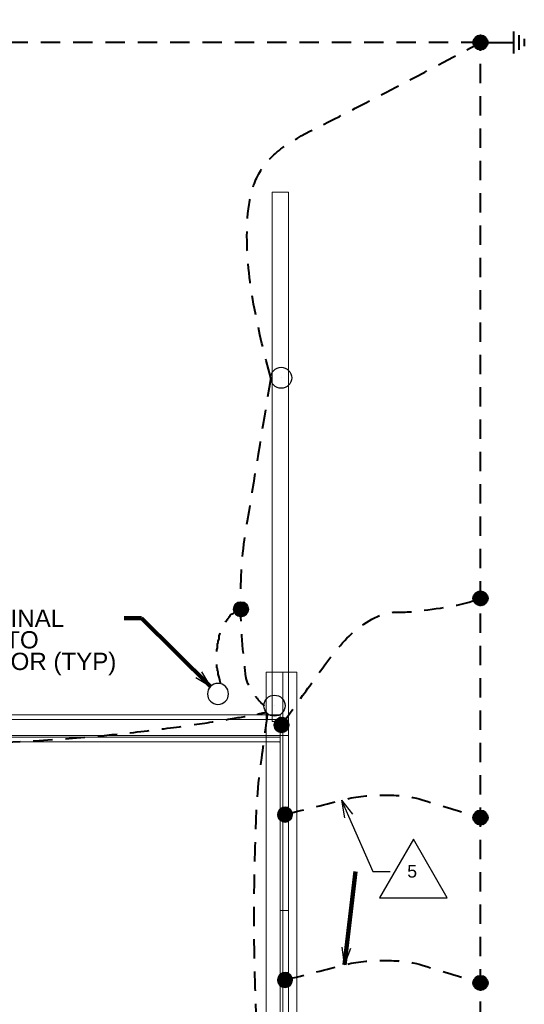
# Model space of a CAD drawing. Header units: inches. Extents: x -2066 to 3484, y -1008 to 3502.
# Tile 7 of 11: x 393 to 681, y 861 to 1422. Entities that reach past the tile are written whole.
import ezdxf

# ---------------------------------------------------------------- set-up
doc = ezdxf.new("R2010")
doc.units = ezdxf.units.IN
doc.header["$LTSCALE"] = 25
doc.header["$MEASUREMENT"] = 0
doc.linetypes.add('DGN Style 2', pattern=[0.737877, 0.442726, -0.295151])
for name, color, linetype, lineweight in [('E-DETL-TEXT', 3, 'Continuous', 0), ('E-GRND-CIRC', 4, 'Continuous', 40), ('Imports in Famil', 7, 'Continuous', 0), ('Level 23', 7, 'Continuous', 0), ('Level 44', 7, 'Continuous', 0), ('SC Text', 7, 'Continuous', 0), ('SE Terminal', 7, 'Continuous', 0), ('Struct Stick Sym', 7, 'Continuous', 0), ('Structural Stiff', 7, 'Continuous', 0)]:
    doc.layers.add(name, color=color, linetype=linetype, lineweight=lineweight)
doc.styles.add('Notes', font='arial.ttf', dxfattribs={"height": 0.098425})
doc.styles.add('Notes_0', font='arial.ttf')
doc.styles.add('Title Block - General', font='arial.ttf', dxfattribs={"height": 0.12})
doc.dimstyles.new('EAST', dxfattribs={"dimtxt": 9.8425, "dimasz": 9.8425, "dimexe": 4.92125, "dimexo": 4.92125, "dimgap": 4.92125, "dimtad": 1, "dimdec": 0, "dimzin": 11, "dimdsep": 46, "dimlunit": 3, "dimtxsty": 'Notes_0', "dimblk": 'TerminatorOpen_0.5', "dimcen": 0.09, "dimclrd": 1, "dimadec": 4, "dimazin": 3, "dimtfac": 1, "dimtdec": 0, "dimtofl": 0, "dimtmove": 0, "dimatfit": 1, "dimldrblk": 'TerminatorOpen_0.5', "dimfxl": 1, "dimfrac": 2, "dimtolj": 1, "dimtzin": 11, "dimlwd": 30, "dimarcsym": 0})

# ---------------------------------------------------------------- blocks, each defined once
blk = doc.blocks.new('GROUND_1')
at = {"layer": 'E-GRND-CIRC', "linetype": 'Continuous'}
for p, q in [((0, 0), (0, -0.37525)), ((0.124875, -0.37525), (-0.125125, -0.37525)), ((0.083375, -0.437625), (-0.0835, -0.437625)), ((0.041625, -0.500125), (-0.04175, -0.500125))]:
    blk.add_line(p, q, dxfattribs=at)
blk = doc.blocks.new('TerminatorOpen_0.5')
at = {"color": 0, "linetype": 'ByBlock', "lineweight": -2}
for q in [(-1, 0.25), (-1, 0), (-1, -0.25)]:
    blk.add_line((0, 0), q, dxfattribs=at)
blk = doc.blocks.new('FACE_1')
at = {"layer": 'Imports in Famil', "color": 6, "linetype": 'Continuous', "lineweight": 0}
blk.add_3dface([(-61.1875, -157.196875, -7.125), (-61.1875, -157.196875, -16), (-61.1875, 168.803125, -16), (-61.1875, 168.803125, -7.125)], dxfattribs=at)

msp = doc.modelspace()

# ---------------------------------------------------------------- linework, layer by layer
at = {"layer": 'E-GRND-CIRC', "linetype": 'Continuous'}
for p, q in [((652.2, 1409.19, 109.42), (656.38, 1413.36, 109.42)), ((652.21, 1409.55, 109.42), (656.01, 1413.35, 109.42)), ((652.22, 1408.85, 109.42), (656.71, 1413.34, 109.42)), ((652.26, 1409.95, 109.42), (655.61, 1413.31, 109.42)), ((652.26, 1408.54, 109.42), (657.02, 1413.3, 109.42)), ((652.33, 1408.25, 109.42), (657.31, 1413.24, 109.42)), ((652.36, 1410.41, 109.42), (655.15, 1413.2, 109.42)), ((652.41, 1407.98, 109.42), (657.59, 1413.16, 109.42)), ((652.5, 1407.72, 109.42), (657.84, 1413.06, 109.42)), ((652.57, 1410.97, 109.42), (654.59, 1412.99, 109.42)), ((652.61, 1407.48, 109.42), (658.09, 1412.95, 109.42)), ((652.73, 1407.24, 109.42), (658.32, 1412.83, 109.42)), ((652.87, 1407.02, 109.42), (658.54, 1412.7, 109.42)), ((653.01, 1406.82, 109.42), (658.75, 1412.55, 109.42)), ((653.17, 1406.62, 109.42), (658.94, 1412.39, 109.42)), ((653.24, 1411.99, 109.42), (653.57, 1412.32, 109.42)), ((653.34, 1406.43, 109.42), (659.13, 1412.23, 109.42)), ((653.52, 1406.26, 109.42), (659.31, 1412.05, 109.42)), ((653.7, 1406.09, 109.42), (659.47, 1411.86, 109.42)), ((653.9, 1405.94, 109.42), (659.62, 1411.66, 109.42)), ((654.12, 1405.8, 109.42), (659.77, 1411.45, 109.42)), ((654.34, 1405.67, 109.42), (659.9, 1411.23, 109.42)), ((654.57, 1405.55, 109.42), (660.02, 1410.99, 109.42)), ((654.82, 1405.44, 109.42), (660.12, 1410.74, 109.42)), ((655.08, 1405.35, 109.42), (660.21, 1410.48, 109.42)), ((655.36, 1405.28, 109.42), (660.29, 1410.2, 109.42)), ((655.66, 1405.22, 109.42), (660.35, 1409.91, 109.42)), ((655.97, 1405.18, 109.42), (660.38, 1409.59, 109.42)), ((656.31, 1405.17, 109.42), (660.4, 1409.25, 109.42)), ((656.69, 1405.19, 109.42), (660.38, 1408.88, 109.42)), ((657.1, 1405.25, 109.42), (660.32, 1408.46, 109.42)), ((657.58, 1405.37, 109.42), (660.19, 1407.98, 109.42)), ((658.19, 1405.63, 109.42), (659.93, 1407.37, 109.42)), ((652.2, 1092.05, 109.42), (656.38, 1096.22, 109.42)), ((652.21, 1092.41, 109.42), (656.01, 1096.21, 109.42)), ((652.22, 1091.71, 109.42), (656.71, 1096.2, 109.42)), ((652.26, 1092.81, 109.42), (655.61, 1096.17, 109.42)), ((652.26, 1091.4, 109.42), (657.02, 1096.16, 109.42)), ((652.33, 1091.11, 109.42), (657.31, 1096.1, 109.42)), ((652.36, 1093.27, 109.42), (655.15, 1096.06, 109.42)), ((652.41, 1090.84, 109.42), (657.59, 1096.02, 109.42)), ((652.5, 1090.58, 109.42), (657.84, 1095.92, 109.42)), ((652.57, 1093.83, 109.42), (654.59, 1095.85, 109.42)), ((652.61, 1090.34, 109.42), (658.09, 1095.81, 109.42)), ((652.73, 1090.1, 109.42), (658.32, 1095.69, 109.42)), ((652.87, 1089.88, 109.42), (658.54, 1095.56, 109.42)), ((515.51, 1085.85, 109.42), (519.69, 1090.02, 109.42)), ((515.52, 1086.21, 109.42), (519.32, 1090.02, 109.42)), ((515.53, 1085.51, 109.42), (520.02, 1090, 109.42)), ((515.57, 1086.61, 109.42), (518.92, 1089.97, 109.42)), ((515.57, 1085.2, 109.42), (520.33, 1089.96, 109.42)), ((515.64, 1084.91, 109.42), (520.62, 1089.9, 109.42)), ((515.67, 1087.07, 109.42), (518.46, 1089.86, 109.42)), ((515.72, 1084.64, 109.42), (520.89, 1089.82, 109.42)), ((653.01, 1089.68, 109.42), (658.75, 1095.41, 109.42)), ((653.17, 1089.48, 109.42), (658.94, 1095.25, 109.42)), ((653.24, 1094.85, 109.42), (653.57, 1095.18, 109.42)), ((653.34, 1089.29, 109.42), (659.13, 1095.09, 109.42)), ((653.52, 1089.12, 109.42), (659.31, 1094.91, 109.42)), ((653.7, 1088.95, 109.42), (659.47, 1094.72, 109.42)), ((653.9, 1088.8, 109.42), (659.62, 1094.52, 109.42)), ((654.12, 1088.66, 109.42), (659.77, 1094.31, 109.42)), ((654.34, 1088.53, 109.42), (659.9, 1094.09, 109.42)), ((654.57, 1088.41, 109.42), (660.02, 1093.85, 109.42)), ((654.82, 1088.3, 109.42), (660.12, 1093.6, 109.42)), ((655.08, 1088.21, 109.42), (660.21, 1093.34, 109.42)), ((655.36, 1088.14, 109.42), (660.29, 1093.06, 109.42)), ((655.66, 1088.08, 109.42), (660.35, 1092.77, 109.42)), ((655.97, 1088.04, 109.42), (660.38, 1092.45, 109.42)), ((656.31, 1088.03, 109.42), (660.4, 1092.11, 109.42)), ((656.69, 1088.05, 109.42), (660.38, 1091.74, 109.42)), ((657.1, 1088.11, 109.42), (660.32, 1091.32, 109.42)), ((657.58, 1088.23, 109.42), (660.19, 1090.84, 109.42)), ((658.19, 1088.49, 109.42), (659.93, 1090.23, 109.42)), ((515.81, 1084.38, 109.42), (521.15, 1089.72, 109.42)), ((515.88, 1087.63, 109.42), (517.9, 1089.65, 109.42)), ((515.92, 1084.14, 109.42), (521.4, 1089.61, 109.42)), ((516.04, 1083.91, 109.42), (521.63, 1089.49, 109.42)), ((516.18, 1083.69, 109.42), (521.85, 1089.36, 109.42)), ((516.32, 1083.48, 109.42), (522.06, 1089.21, 109.42)), ((516.48, 1083.28, 109.42), (522.25, 1089.06, 109.42)), ((516.55, 1088.65, 109.42), (516.88, 1088.99, 109.42)), ((516.65, 1083.09, 109.42), (522.44, 1088.89, 109.42)), ((516.82, 1082.92, 109.42), (522.62, 1088.71, 109.42)), ((517.01, 1082.75, 109.42), (522.78, 1088.52, 109.42)), ((517.21, 1082.6, 109.42), (522.93, 1088.32, 109.42)), ((517.42, 1082.46, 109.42), (523.08, 1088.11, 109.42)), ((517.65, 1082.33, 109.42), (523.21, 1087.89, 109.42)), ((517.88, 1082.21, 109.42), (523.32, 1087.65, 109.42)), ((518.13, 1082.1, 109.42), (523.43, 1087.4, 109.42)), ((518.39, 1082.01, 109.42), (523.52, 1087.14, 109.42)), ((518.67, 1081.94, 109.42), (523.6, 1086.86, 109.42)), ((518.97, 1081.88, 109.42), (523.66, 1086.57, 109.42)), ((519.28, 1081.84, 109.42), (523.69, 1086.25, 109.42)), ((519.62, 1081.83, 109.42), (523.71, 1085.91, 109.42)), ((519.99, 1081.85, 109.42), (523.69, 1085.54, 109.42)), ((520.41, 1081.91, 109.42), (523.63, 1085.13, 109.42)), ((520.89, 1082.03, 109.42), (523.5, 1084.65, 109.42)), ((521.5, 1082.29, 109.42), (523.24, 1084.03, 109.42)), ((545.33, 1016.75, 156), (539.57, 1022.52, 156)), ((545.52, 1016.92, 156), (539.73, 1022.71, 156)), ((545.7, 1017.09, 156), (539.91, 1022.89, 156)), ((545.87, 1017.28, 156), (540.09, 1023.05, 156)), ((546.02, 1017.47, 156), (540.29, 1023.21, 156)), ((546.17, 1017.68, 156), (540.5, 1023.35, 156)), ((546.3, 1017.9, 156), (540.72, 1023.49, 156)), ((546.43, 1018.13, 156), (540.95, 1023.61, 156)), ((546.53, 1018.38, 156), (541.19, 1023.72, 156)), ((546.63, 1018.64, 156), (541.45, 1023.81, 156)), ((546.71, 1018.91, 156), (541.73, 1023.89, 156)), ((546.77, 1019.2, 156), (542.02, 1023.96, 156)), ((546.82, 1019.51, 156), (542.33, 1024, 156)), ((546.84, 1019.84, 156), (542.66, 1024.02, 156)), ((546.83, 1020.21, 156), (543.02, 1024.01, 156)), ((546.78, 1020.61, 156), (543.42, 1023.96, 156)), ((546.67, 1021.07, 156), (543.88, 1023.86, 156)), ((546.46, 1021.63, 156), (544.45, 1023.65, 156)), ((545.8, 1022.65, 156), (545.47, 1022.98, 156)), ((542.72, 1015.83, 156), (538.64, 1019.91, 156)), ((543.06, 1015.84, 156), (538.65, 1020.25, 156)), ((542.35, 1015.84, 156), (538.66, 1019.54, 156)), ((543.38, 1015.88, 156), (538.69, 1020.57, 156)), ((541.94, 1015.91, 156), (538.72, 1019.12, 156)), ((543.68, 1015.93, 156), (538.75, 1020.86, 156)), ((543.95, 1016.01, 156), (538.83, 1021.14, 156)), ((541.46, 1016.03, 156), (538.85, 1018.64, 156)), ((544.22, 1016.1, 156), (538.92, 1021.4, 156)), ((544.46, 1016.21, 156), (539.02, 1021.65, 156)), ((540.85, 1016.29, 156), (539.1, 1018.03, 156)), ((544.7, 1016.33, 156), (539.14, 1021.88, 156)), ((544.92, 1016.46, 156), (539.27, 1022.11, 156)), ((545.13, 1016.6, 156), (539.41, 1022.32, 156)), ((547.87, 966.13, 156), (542.09, 971.91, 156)), ((548.02, 966.33, 156), (542.29, 972.06, 156)), ((548.17, 966.54, 156), (542.5, 972.21, 156)), ((548.3, 966.76, 156), (542.72, 972.34, 156)), ((548.43, 966.99, 156), (542.95, 972.47, 156)), ((548.53, 967.23, 156), (543.19, 972.57, 156)), ((548.63, 967.49, 156), (543.45, 972.67, 156)), ((548.71, 967.77, 156), (543.73, 972.75, 156)), ((548.77, 968.06, 156), (544.02, 972.81, 156)), ((548.82, 968.37, 156), (544.33, 972.86, 156)), ((548.84, 968.7, 156), (544.66, 972.88, 156)), ((548.83, 969.06, 156), (545.02, 972.87, 156)), ((548.78, 969.46, 156), (545.42, 972.82, 156)), ((548.67, 969.92, 156), (545.88, 972.71, 156)), ((548.46, 970.49, 156), (546.45, 972.5, 156)), ((547.8, 971.51, 156), (547.47, 971.84, 156)), ((544.72, 964.68, 156), (540.64, 968.76, 156)), ((545.06, 964.69, 156), (540.65, 969.1, 156)), ((544.35, 964.7, 156), (540.66, 968.39, 156)), ((545.38, 964.73, 156), (540.69, 969.42, 156)), ((543.94, 964.76, 156), (540.72, 967.98, 156)), ((545.68, 964.79, 156), (540.75, 969.72, 156)), ((545.95, 964.87, 156), (540.83, 969.99, 156)), ((543.46, 964.89, 156), (540.85, 967.5, 156)), ((546.22, 964.96, 156), (540.92, 970.26, 156)), ((546.46, 965.06, 156), (541.02, 970.5, 156)), ((542.85, 965.14, 156), (541.1, 966.89, 156)), ((546.7, 965.18, 156), (541.14, 970.74, 156)), ((546.92, 965.31, 156), (541.27, 970.96, 156)), ((547.13, 965.45, 156), (541.41, 971.17, 156)), ((547.33, 965.61, 156), (541.57, 971.37, 156)), ((547.52, 965.77, 156), (541.73, 971.56, 156)), ((547.7, 965.95, 156), (541.91, 971.74, 156)), ((652.2, 967, 109.42), (656.38, 971.17, 109.42)), ((652.21, 967.36, 109.42), (656.01, 971.16, 109.42)), ((652.22, 966.66, 109.42), (656.71, 971.15, 109.42)), ((652.26, 966.35, 109.42), (657.02, 971.11, 109.42)), ((652.26, 967.76, 109.42), (655.61, 971.11, 109.42)), ((652.33, 966.06, 109.42), (657.31, 971.05, 109.42)), ((652.36, 968.22, 109.42), (655.15, 971.01, 109.42)), ((652.41, 965.79, 109.42), (657.59, 970.97, 109.42)), ((652.5, 965.53, 109.42), (657.84, 970.87, 109.42)), ((652.57, 968.78, 109.42), (654.59, 970.8, 109.42)), ((652.61, 965.28, 109.42), (658.09, 970.76, 109.42)), ((652.73, 965.05, 109.42), (658.32, 970.64, 109.42)), ((652.87, 964.83, 109.42), (658.54, 970.51, 109.42)), ((653.01, 964.63, 109.42), (658.75, 970.36, 109.42)), ((653.17, 964.43, 109.42), (658.94, 970.2, 109.42)), ((653.24, 969.8, 109.42), (653.57, 970.13, 109.42)), ((653.34, 964.24, 109.42), (659.13, 970.04, 109.42)), ((653.52, 964.07, 109.42), (659.31, 969.86, 109.42)), ((653.7, 963.9, 109.42), (659.47, 969.67, 109.42)), ((653.9, 963.75, 109.42), (659.62, 969.47, 109.42)), ((654.12, 963.61, 109.42), (659.77, 969.26, 109.42)), ((654.34, 963.48, 109.42), (659.9, 969.03, 109.42)), ((654.57, 963.36, 109.42), (660.02, 968.8, 109.42)), ((654.82, 963.25, 109.42), (660.12, 968.55, 109.42)), ((655.08, 963.16, 109.42), (660.21, 968.29, 109.42)), ((655.36, 963.08, 109.42), (660.29, 968.01, 109.42)), ((655.66, 963.03, 109.42), (660.35, 967.72, 109.42)), ((655.97, 962.99, 109.42), (660.38, 967.4, 109.42)), ((656.31, 962.98, 109.42), (660.4, 967.06, 109.42)), ((656.69, 962.99, 109.42), (660.38, 966.69, 109.42)), ((657.1, 963.06, 109.42), (660.32, 966.27, 109.42)), ((657.58, 963.18, 109.42), (660.19, 965.79, 109.42)), ((658.19, 963.44, 109.42), (659.93, 965.18, 109.42)), ((546.7, 870.84, 156), (541.14, 876.39, 156)), ((546.92, 870.97, 156), (541.27, 876.62, 156)), ((547.13, 871.11, 156), (541.41, 876.83, 156)), ((547.33, 871.26, 156), (541.57, 877.03, 156)), ((547.52, 871.43, 156), (541.73, 877.22, 156)), ((547.7, 871.6, 156), (541.91, 877.4, 156)), ((547.87, 871.79, 156), (542.09, 877.56, 156)), ((548.02, 871.98, 156), (542.29, 877.72, 156)), ((548.17, 872.19, 156), (542.5, 877.86, 156)), ((548.3, 872.41, 156), (542.72, 878, 156)), ((548.43, 872.64, 156), (542.95, 878.12, 156)), ((548.53, 872.89, 156), (543.19, 878.23, 156)), ((548.63, 873.15, 156), (543.45, 878.32, 156)), ((548.71, 873.42, 156), (543.73, 878.4, 156)), ((548.77, 873.71, 156), (544.02, 878.47, 156)), ((548.82, 874.02, 156), (544.33, 878.51, 156)), ((548.84, 874.36, 156), (544.66, 878.53, 156)), ((548.83, 874.72, 156), (545.02, 878.52, 156)), ((548.78, 875.12, 156), (545.42, 878.47, 156)), ((548.67, 875.58, 156), (545.88, 878.37, 156)), ((548.46, 876.14, 156), (546.45, 878.16, 156)), ((547.8, 877.16, 156), (547.47, 877.49, 156)), ((652.2, 872.65, 109.42), (656.38, 876.83, 109.42)), ((652.21, 873.01, 109.42), (656.01, 876.82, 109.42)), ((652.22, 872.32, 109.42), (656.71, 876.81, 109.42)), ((652.26, 873.41, 109.42), (655.61, 876.77, 109.42)), ((652.26, 872.01, 109.42), (657.02, 876.76, 109.42)), ((652.33, 871.72, 109.42), (657.31, 876.7, 109.42)), ((652.36, 873.87, 109.42), (655.15, 876.66, 109.42)), ((652.41, 871.44, 109.42), (657.59, 876.62, 109.42)), ((652.5, 871.18, 109.42), (657.84, 876.52, 109.42)), ((652.57, 874.44, 109.42), (654.59, 876.45, 109.42)), ((652.61, 870.94, 109.42), (658.09, 876.42, 109.42)), ((544.72, 870.34, 156), (540.64, 874.42, 156)), ((545.06, 870.35, 156), (540.65, 874.76, 156)), ((544.35, 870.35, 156), (540.66, 874.05, 156)), ((545.38, 870.39, 156), (540.69, 875.08, 156)), ((543.94, 870.42, 156), (540.72, 873.63, 156)), ((545.68, 870.44, 156), (540.75, 875.37, 156)), ((545.95, 870.52, 156), (540.83, 875.65, 156)), ((543.46, 870.54, 156), (540.85, 873.15, 156)), ((546.22, 870.61, 156), (540.92, 875.91, 156)), ((546.46, 870.72, 156), (541.02, 876.16, 156)), ((542.85, 870.8, 156), (541.1, 872.54, 156)), ((652.73, 870.71, 109.42), (658.32, 876.29, 109.42)), ((652.87, 870.49, 109.42), (658.54, 876.16, 109.42)), ((653.01, 870.28, 109.42), (658.75, 876.01, 109.42)), ((653.17, 870.08, 109.42), (658.94, 875.86, 109.42)), ((653.24, 875.46, 109.42), (653.57, 875.79, 109.42)), ((653.34, 869.9, 109.42), (659.13, 875.69, 109.42)), ((653.52, 869.72, 109.42), (659.31, 875.51, 109.42)), ((653.7, 869.56, 109.42), (659.47, 875.32, 109.42)), ((653.9, 869.4, 109.42), (659.62, 875.12, 109.42)), ((654.12, 869.26, 109.42), (659.77, 874.91, 109.42)), ((654.34, 869.13, 109.42), (659.9, 874.69, 109.42)), ((654.57, 869.01, 109.42), (660.02, 874.45, 109.42)), ((654.82, 868.91, 109.42), (660.12, 874.21, 109.42)), ((655.08, 868.82, 109.42), (660.21, 873.94, 109.42)), ((655.36, 868.74, 109.42), (660.29, 873.67, 109.42)), ((655.66, 868.68, 109.42), (660.35, 873.37, 109.42)), ((655.97, 868.64, 109.42), (660.38, 873.05, 109.42)), ((656.31, 868.63, 109.42), (660.4, 872.71, 109.42)), ((656.69, 868.65, 109.42), (660.38, 872.34, 109.42)), ((657.1, 868.71, 109.42), (660.32, 871.93, 109.42)), ((657.58, 868.84, 109.42), (660.19, 871.45, 109.42)), ((658.19, 869.09, 109.42), (659.93, 870.84, 109.42))]:
    msp.add_line(p, q, dxfattribs=at)
at = {"layer": 'E-GRND-CIRC', "linetype": 'DGN Style 2'}
for p, q in [((656.3, 1409.27, 109.99), (-53.15, 1409.27, 109.99)), ((656.3, 426.86, 109.99), (656.3, 1409.27, 109.99))]:
    msp.add_line(p, q, dxfattribs=at)
at = {"layer": 'E-GRND-CIRC', "linetype": 'DGN Style 2', "elevation": -28.22, "flags": 128}
msp.add_lwpolyline([(507.9, 1043.65), (507.9, 1044), (507.56, 1045.37), (507.22, 1047.08), (506.53, 1048.8), (506.53, 1050.17), (506.19, 1050.85), (506.19, 1051.54), (506.19, 1051.88), (505.85, 1052.57), (505.85, 1053.25), (505.85, 1053.6), (505.85, 1054.28), (505.85, 1054.97), (505.85, 1056), (505.85, 1057.37), (505.85, 1058.06), (505.85, 1059.08), (505.85, 1059.77), (505.85, 1060.11), (505.85, 1060.8), (505.85, 1061.48), (505.85, 1061.83), (505.85, 1062.86), (506.19, 1063.88), (506.19, 1064.91), (506.19, 1066.29), (506.53, 1066.97), (506.53, 1067.66), (507.22, 1069.03), (507.22, 1069.71), (507.22, 1070.74), (507.56, 1071.77), (507.9, 1072.8), (507.9, 1073.49), (508.25, 1074.17), (508.25, 1074.86), (508.93, 1075.54), (508.93, 1076.57), (509.96, 1077.26), (510.3, 1077.94), (510.99, 1078.97), (511.68, 1080), (512.02, 1080.34), (512.36, 1080.69), (512.7, 1081.03), (513.05, 1081.72), (513.39, 1082.4), (513.73, 1082.74), (514.07, 1083.09), (515.1, 1083.43), (515.79, 1084.12), (516.13, 1084.46), (516.47, 1084.8), (516.82, 1085.15), (517.16, 1085.49), (517.5, 1085.49), (517.85, 1085.49), (518.19, 1085.83), (518.53, 1085.83), (518.87, 1085.83), (519.22, 1085.83), (519.22, 1086.17)], dxfattribs=at)
at = {"layer": 'E-GRND-CIRC', "linetype": 'Continuous'}
for centre in [(656.3, 1409.27, 109.42), (656.3, 1092.13, 109.42), (519.61, 1085.93, 109.42), (656.3, 967.07, 109.42), (656.3, 872.73, 109.42)]:
    msp.add_circle(centre, 4.1, dxfattribs=at)
at = {"layer": 'E-GRND-CIRC', "color": 4, "linetype": 'Continuous', "lineweight": 30}
for centre in [(542.56, 1217.97, 67.54), (538.74, 1030.9, 157.33)]:
    msp.add_circle(centre, 6, dxfattribs=at)
at = {"layer": 'E-GRND-CIRC', "color": 4, "linetype": 'Continuous', "lineweight": 30, "extrusion": (0, 0, -1)}
msp.add_circle((-506.5, 1037.63, -94), 6, dxfattribs=at)
at = {"layer": 'E-GRND-CIRC', "linetype": 'Continuous', "extrusion": (0, 0, -1)}
for centre in [(-542.74, 1019.92, -156), (-544.74, 968.78, -156), (-544.74, 874.43, -156)]:
    msp.add_circle(centre, 4.1, dxfattribs=at)
at = {"layer": 'E-GRND-CIRC', "linetype": 'DGN Style 2'}
msp.add_spline([(536.56, 1217.97, 67.54), (523.04, 1298.85, 67.54), (531.54, 1337.33, 67.54), (566.43, 1362.39, 67.54), (656.3, 1409.27, 109.99)], degree=3, dxfattribs=at)
for points, knots in [([(536.56, 1217.97, 67.54), (531.79, 1188.86, 73.29), (527.02, 1159.76, 81.92), (522.25, 1130.66, 84.79), (517.84, 1103.78, 87.45), (518.71, 1075.03, 84.79), (522.25, 1047.41, 84.79), (522.92, 1042.15, 84.79), (529.79, 1033.79, 82.16), (529.99, 1033.6, 84.79), (530.91, 1032.7, 96.66), (531.82, 1031.8, 132.26), (532.74, 1030.9, 156)], [0, 0, 0, 0, 0.345955, 0.345955, 0.345955, 0.665513, 0.665513, 0.665513, 0.726285, 0.726285, 0.726285, 1, 1, 1, 1]), ([(542.74, 1019.92, 156), (548.1, 1027.36, 156), (553.47, 1034.8, 156), (558.84, 1042.23, 156), (571.13, 1059.27, 156), (582.47, 1076.83, 140.58), (600.88, 1083.09, 132.84), (606.64, 1085.05, 130.43), (613.07, 1083.88, 128.01), (619.13, 1084.68, 125.59), (631.73, 1086.35, 120.56), (645, 1087.81, 115.14), (656.3, 1092.13, 109.99)], [0, 0, 0, 0, 0.18189, 0.18189, 0.18189, 0.598694, 0.598694, 0.598694, 0.728962, 0.728962, 0.728962, 1, 1, 1, 1]), ([(534.74, 1026.42, 156), (533.21, 1015.08, 156), (531.68, 1003.73, 156), (530.15, 992.38, 156), (528.16, 977.55, 156), (527.94, 962.53, 156), (527.5, 947.57, 156), (526.76, 922.75, 156), (526.79, 897.9, 156), (527.5, 873.08, 156), (528, 855.45, 156), (528.44, 837.7, 156), (531.47, 820.32, 156), (532.56, 814.05, 156), (533.65, 807.77, 156), (534.74, 801.5, 156)], [0, 0, 0, 0, 0.152173, 0.152173, 0.152173, 0.351004, 0.351004, 0.351004, 0.680996, 0.680996, 0.680996, 0.915352, 0.915352, 0.915352, 1, 1, 1, 1]), ([(544.74, 968.78, 156), (556.48, 971.75, 156), (568.22, 974.72, 156), (579.96, 977.7, 156), (593.34, 981.09, 156), (613.16, 980.19, 161.41), (621.37, 977.7, 156), (633.01, 974.16, 148.33), (644.65, 970.62, 125.33), (656.3, 967.07, 109.99)], [0, 0, 0, 0, 0.266193, 0.266193, 0.266193, 0.569616, 0.569616, 0.569616, 1, 1, 1, 1]), ([(544.74, 874.43, 156), (556.48, 877.41, 156), (568.22, 880.38, 156), (579.96, 883.35, 156), (593.34, 886.74, 156), (613.16, 885.85, 161.41), (621.37, 883.35, 156), (633.01, 879.81, 148.33), (644.65, 876.27, 125.33), (656.3, 872.73, 109.99)], [0, 0, 0, 0, 0.266193, 0.266193, 0.266193, 0.569616, 0.569616, 0.569616, 1, 1, 1, 1])]:
    msp.add_open_spline(points, degree=3, knots=knots, dxfattribs=at)
msp.add_open_spline([(308.87, 1010.29), (428.56, 1004.67), (534.07, 1027.12, 157.33), (534.07, 1027.12, 157.33)], degree=3, dxfattribs=at)
at = {"layer": 'Level 23', "color": 2, "linetype": 'Continuous', "lineweight": 0, "extrusion": (1, 0, 0), "elevation": 537.41, "flags": 128}
msp.add_lwpolyline([(1021.96, 0), (1323.96, 0), (1323.96, 10.67), (1049.96, 137), (1049.96, 117.33), (1021.96, 117.33), (1021.96, 0)], close=True, dxfattribs=at)
at = {"layer": 'Level 23', "color": 2, "linetype": 'Continuous', "lineweight": 0, "flags": 128}
msp.add_lwpolyline([(537.41, 1323.96), (537.41, 1021.96), (546.74, 1021.96), (546.74, 1323.96), (537.41, 1323.96), (537.41, 1323.96)], close=True, dxfattribs=at)
at = {"layer": 'Level 23', "color": 2, "linetype": 'Continuous', "lineweight": 0, "extrusion": (-2.20478e-16, 0.418708, 0.908121), "elevation": 564.04, "flags": 128}
msp.add_lwpolyline([(-537.41, -896.13), (-537.41, -1197.85), (-546.74, -1197.85), (-546.74, -896.13), (-537.41, -896.13), (-537.41, -896.13)], close=True, dxfattribs=at)
at = {"layer": 'Level 23', "color": 2, "linetype": 'Continuous', "lineweight": 0, "extrusion": (-1, 0, 0), "elevation": -546.74, "flags": 128}
for points in [[(-1021.96, 0), (-1021.96, 117.33), (-1049.96, 117.33), (-1049.96, 137), (-1323.96, 10.67), (-1323.96, 0), (-1021.96, 0)], [(-1021.96, 117.33), (-1021.96, 0), (-1021.96, -1), (-1013.96, -1), (-1013.96, 117.33), (-1021.96, 117.33)]]:
    msp.add_lwpolyline(points, close=True, dxfattribs=at)
at = {"layer": 'Level 23', "color": 2, "linetype": 'Continuous', "lineweight": 0, "extrusion": (0, 1, 0), "elevation": 1049.96, "flags": 128}
msp.add_lwpolyline([(-546.74, 117.33), (-537.41, 117.33), (-537.41, 137), (-546.74, 137), (-546.74, 117.33), (-546.74, 117.33)], close=True, dxfattribs=at)
at = {"layer": 'Level 23', "color": 2, "linetype": 'Continuous', "lineweight": 0}
for points in [[(537.41, 1323.96, 10.67), (537.41, 1323.96), (546.74, 1323.96), (546.74, 1323.96, 10.67)], [(537.41, 1021.96, 117.33), (537.41, 1049.96, 117.33), (546.74, 1049.96, 117.33), (546.74, 1021.96, 117.33)], [(537.41, 1021.96), (537.41, 1021.96, 117.33), (546.74, 1021.96, 117.33), (546.74, 1021.96)], [(545.74, 1013.96, -1), (545.74, 1013.96, 117.33), (385.74, 1013.96, 117.33), (385.74, 1013.96, -1)]]:
    msp.add_3dface(points, dxfattribs=at)
at = {"layer": 'Level 44', "color": 3, "linetype": 'Continuous', "lineweight": 0, "elevation": -2, "flags": 128}
msp.add_lwpolyline([(65.74, 1012.96), (542.07, 1012.96), (542.07, 1022.96), (65.74, 1022.96), (65.74, 1012.96), (65.74, 1012.96)], close=True, dxfattribs=at)
at = {"layer": 'Level 44', "color": 3, "linetype": 'Continuous', "lineweight": 0, "extrusion": (-9.77595e-16, -1, 0), "elevation": -1022.96, "flags": 128}
msp.add_lwpolyline([(65.74, -2), (542.07, -2), (542.07, 0), (65.74, 0), (65.74, -2), (65.74, -2)], close=True, dxfattribs=at)
at = {"layer": 'Level 44', "color": 3, "linetype": 'Continuous', "lineweight": 0, "extrusion": (4.88798e-16, 1, 0), "elevation": 1012.96, "flags": 128}
msp.add_lwpolyline([(-542.07, -2), (-65.74, -2), (-65.74, 0), (-542.07, 0), (-542.07, -2), (-542.07, -2)], close=True, dxfattribs=at)
at = {"layer": 'Level 44', "color": 3, "linetype": 'Continuous', "lineweight": 0}
for points in [[(542.07, 1025.63), (65.74, 1025.63), (65.74, 1022.96), (542.07, 1022.96)], [(65.74, 1010.29), (542.07, 1010.29), (542.07, 1012.96), (65.74, 1012.96)]]:
    msp.add_3dface(points, dxfattribs=at)
at = {"layer": 'SC Text', "color": 1, "linetype": 'Continuous', "lineweight": 30, "extrusion": (0, 0, -1), "elevation": -156}
msp.add_lwpolyline([(-581.02, 967.95), (-594.89, 936.32), (-604.74, 936.32)], dxfattribs=at)
at = {"layer": 'SC Text', "color": 1, "linetype": 'Continuous', "lineweight": 30}
msp.add_3dface([(598.7, 921.33, -28.22), (637.34, 921.33, -28.22), (618.02, 954.79, -28.22)], dxfattribs=at)
at = {"layer": 'SE Terminal', "color": 4, "linetype": 'Continuous', "lineweight": 30}
for p, q in [((542.56, 1217.97, 67.54), (542.56, 1217.97, 83.54)), ((538.74, 1030.9, 157.33), (538.74, 1030.9, 173.33)), ((541.41, 1009.63, 144), (541.41, 1009.63, 160))]:
    msp.add_line(p, q, dxfattribs=at)
at = {"layer": 'Struct Stick Sym', "color": 4, "linetype": 'Continuous', "lineweight": 0, "extrusion": (0, -1, 0), "elevation": -1323.96, "flags": 128}
msp.add_lwpolyline([(537.41, 18.67), (537.41, 10.67), (546.74, 10.67), (546.74, 18.67), (537.41, 18.67), (537.41, 18.67)], close=True, dxfattribs=at)
at = {"layer": 'Struct Stick Sym', "color": 4, "linetype": 'Continuous', "lineweight": 0, "extrusion": (0, 0.418708, 0.908121), "elevation": 571.3, "flags": 128}
msp.add_lwpolyline([(-546.74, -1194.5), (-546.74, -892.78), (-537.41, -892.78), (-537.41, -1194.5), (-546.74, -1194.5), (-546.74, -1194.5)], close=True, dxfattribs=at)
at = {"layer": 'Struct Stick Sym', "color": 4, "linetype": 'Continuous', "lineweight": 0}
for points in [[(537.41, 1049.96, 145), (537.41, 1049.96, 137), (537.41, 1323.96, 10.67), (537.41, 1323.96, 18.67)], [(546.74, 1323.96, 10.67), (537.41, 1323.96, 10.67), (537.41, 1049.96, 137), (546.74, 1049.96, 137)], [(546.74, 1323.96, 18.67), (546.74, 1323.96, 10.67), (546.74, 1049.96, 137), (546.74, 1049.96, 145)], [(546.74, 1049.96, 145), (546.74, 1049.96, 137), (537.41, 1049.96, 137), (537.41, 1049.96, 145)]]:
    msp.add_3dface(points, dxfattribs=at)
at = {"layer": 'Structural Stiff', "color": 4, "linetype": 'Continuous', "lineweight": 0, "flags": 128}
for points, elevation in [([(551.41, 1049.96), (534.07, 1049.96), (534.07, 777.96), (551.41, 777.96), (551.41, 1049.96), (551.41, 1049.96)], 117.33), ([(534.07, 1049.96), (543.41, 1049.96), (543.41, 777.96), (534.07, 777.96), (534.07, 1049.96), (534.07, 1049.96)], 157.33)]:
    msp.add_lwpolyline(points, close=True, dxfattribs=dict(at, elevation=elevation))
at = {"layer": 'Structural Stiff', "color": 4, "linetype": 'Continuous', "lineweight": 0, "extrusion": (1, 0, 0), "elevation": 534.07, "flags": 128}
msp.add_lwpolyline([(1049.96, 117.33), (1049.96, 157.33), (777.96, 157.33), (777.96, 117.33), (1049.96, 117.33), (1049.96, 117.33)], close=True, dxfattribs=at)
at = {"layer": 'Structural Stiff', "color": 4, "linetype": 'Continuous', "lineweight": 0, "extrusion": (0.980581, 0, 0.196116), "elevation": 563.71, "flags": 128}
msp.add_lwpolyline([(1049.96, 47.71), (1049.96, 6.92), (777.96, 6.92), (777.96, 47.71), (1049.96, 47.71), (1049.96, 47.71)], close=True, dxfattribs=at)
at = {"layer": 'Structural Stiff', "color": 4, "linetype": 'Continuous', "lineweight": 0}
msp.add_3dface([(543.41, 1049.96, 157.33), (534.07, 1049.96, 157.33), (534.07, 1049.96, 117.33), (551.41, 1049.96, 117.33)], dxfattribs=at)

# ---------------------------------------------------------------- block references
at = {"layer": 'E-GRND-CIRC', "linetype": 'Continuous', "xscale": 50, "yscale": 50, "zscale": 50, "rotation": 90}
msp.add_blockref('GROUND_1', (656.3, 1409.27, 109.99), dxfattribs=at)
at = {"layer": 'Imports in Famil', "color": 6, "linetype": 'Continuous', "lineweight": 0, "extrusion": (0, 0, -1), "xscale": 0.6666666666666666, "yscale": 0.6666666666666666, "zscale": 0.6666666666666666}
msp.add_blockref('FACE_1', (-493.28, 910.09, -117.33), dxfattribs=at)
at = {"layer": 'SC Text', "color": 1, "linetype": 'Continuous', "lineweight": 30, "extrusion": (0, 0, -1), "xscale": 9.8425, "yscale": 9.8425, "zscale": 9.8425, "rotation": 66.31555864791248}
msp.add_blockref('TerminatorOpen_0.5', (-577.07, 976.97, -156), dxfattribs=at)

# ---------------------------------------------------------------- texts
at = {"layer": 'E-DETL-TEXT', "insert": (322.45, 1085.72, -4), "char_height": 9.8425, "width": 157.5295, "attachment_point": 1, "line_spacing_factor": 0.75, "style": 'Notes'}
msp.add_mtext('AIR TERMINAL \\PBONDED TO \\PVENTILATOR (TYP)', dxfattribs=at)
at = {"layer": 'SC Text', "linetype": 'Continuous', "insert": (620.1, 940.03, 156), "char_height": 7.2, "attachment_point": 3, "line_spacing_factor": 0.6, "style": 'Title Block - General'}
msp.add_mtext('5', dxfattribs=at)

# ---------------------------------------------------------------- meshes
at = {"layer": 'Level 23', "color": 2, "linetype": 'Continuous', "lineweight": 0}
mesh = msp.add_polyface(dxfattribs=at)
corners = [(546.74, 913.96, 117.33), (542.07, 913.96, 117.33), (542.07, 1013.96, 117.33), (546.74, 1013.96, 117.33), (546.74, 913.96, -1), (542.07, 913.96, -1), (546.74, 1013.96, -1), (542.07, 1013.96, -1)]
mesh.append_faces([[corners[k] for k in face] for face in [(3, 2, 1, 0), (0, 1, 5, 4), (4, 5, 7, 6), (6, 7, 2, 3), (2, 7, 5, 1), (0, 4, 6, 3)]], dxfattribs={"color": 2})
mesh = msp.add_polyface(dxfattribs=at)
corners = [(546.74, 813.96, 117.33), (542.07, 813.96, 117.33), (542.07, 913.96, 117.33), (546.74, 913.96, 117.33), (546.74, 813.96, -1), (542.07, 813.96, -1), (546.74, 913.96, -1), (542.07, 913.96, -1)]
mesh.append_faces([[corners[k] for k in face] for face in [(3, 2, 1, 0), (0, 1, 5, 4), (4, 5, 7, 6), (6, 7, 2, 3), (2, 7, 5, 1), (0, 4, 6, 3)]], dxfattribs={"color": 2})

# ---------------------------------------------------------------- leaders
at = {"layer": 'E-DETL-TEXT', "annotation_type": 0, "has_hookline": 1, "hookline_direction": 1, "text_width": 125.5}
msp.add_leader([(502.5, 1041.63, -4), (462.8, 1080.79, -4), (452.96, 1080.79, -4)], dimstyle='EAST', override={"dimtad": 0, "dimclrd": 0, "dimlwd": 65534}, dxfattribs=at)
at = {"layer": 'SC Text', "color": 1, "linetype": 'Continuous', "lineweight": 30, "annotation_type": 0, "has_hookline": 1, "hookline_direction": 0, "text_width": 186.87}
msp.add_leader([(203.21, 1409.27, 109.99), (265.97, 1447.1, 109.99), (275.81, 1447.1, 109.99)], dimstyle='EAST', override={"dimtad": 0, "dimclrd": 0, "dimlwd": 65534}, dxfattribs=at)
at = {"layer": 'SC Text', "color": 1, "linetype": 'Continuous', "lineweight": 30}
msp.add_leader([(578.63, 883.02, 156), (585.05, 936.32, 156)], dimstyle='EAST', override={"dimclrd": 0, "dimlwd": 65534}, dxfattribs=at)

doc.saveas('drawing.dxf')
